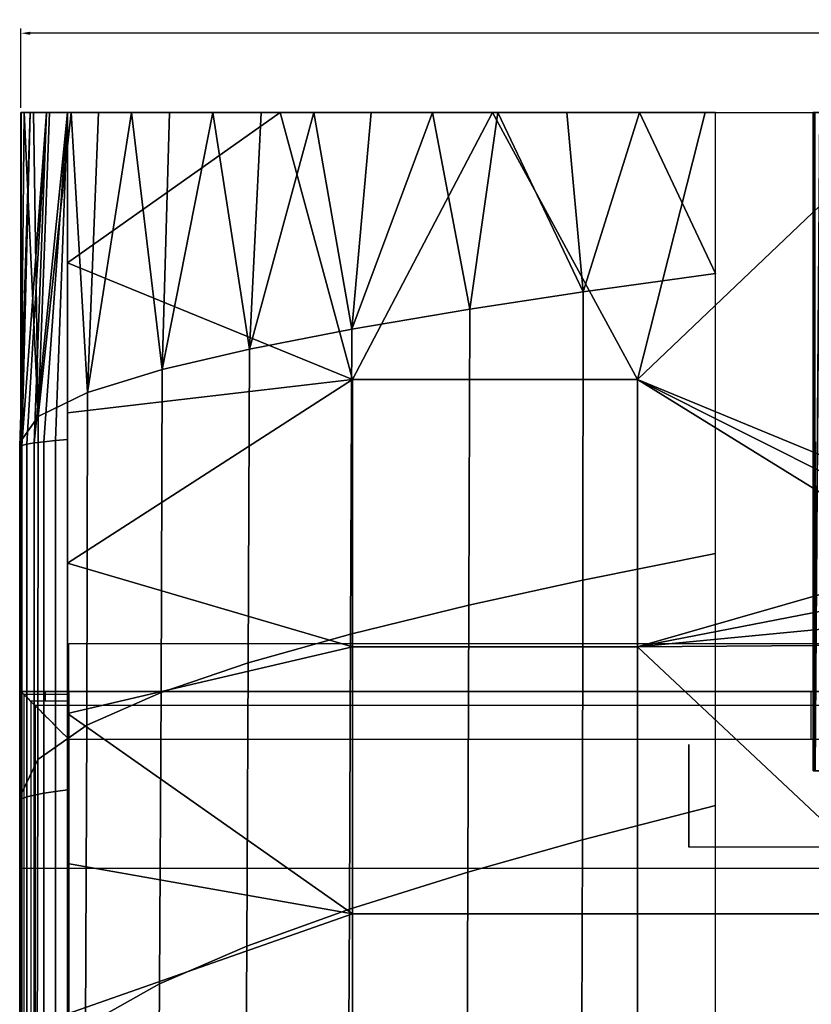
# Model space of a CAD drawing. Header units: millimetres. Extents: x -548 to -180, y -420 to 45.
# Tile 47 of 62: x -548 to -465, y -58 to 45. Entities that reach past the tile are written whole.
import ezdxf

# ---------------------------------------------------------------- set-up
doc = ezdxf.new("R2010")
doc.units = ezdxf.units.MM
doc.header["$MEASUREMENT"] = 0
doc.layers.add('Predefinito', color=7, linetype='Continuous', true_color=0x000000)
doc.styles.add('Predefinito', font='arial.ttf')
doc.dimstyles.new('Predefinito', dxfattribs={"dimtxt": 1, "dimasz": 1, "dimexe": 0.5, "dimexo": 0.5, "dimgap": 0.25, "dimtad": 1, "dimtoh": 1, "dimzin": 1, "dimdsep": 46, "dimtxsty": 'Predefinito', "dimcen": 0.5, "dimazin": 0, "dimtfac": 1, "dimtdec": 4, "dimtix": 1, "dimtmove": 1, "dimatfit": 3, "dimfxl": 0, "dimtolj": 1, "dimtzin": 1, "dimarcsym": 0})

# ---------------------------------------------------------------- blocks, each defined once
blk = doc.blocks.new('*D1')
at = {"layer": 'Defpoints', "color": 0}
for p in [(-547.88, 43.3), (-547.88, 35), (-182.62, 35)]:
    blk.add_point(p, dxfattribs=at)
at = {"layer": 'Predefinito', "color": 0, "lineweight": -2}
for p, q in [((-547.88, 35.5), (-547.88, 43.8)), ((-183.62, 43.3), (-546.88, 43.3)), ((-182.62, 35.5), (-182.62, 43.8))]:
    blk.add_line(p, q, dxfattribs=at)
at = {"layer": 'Predefinito', "color": 0}
for points in [[(-546.88, 43.46), (-546.88, 43.13), (-547.88, 43.3)], [(-183.62, 43.13), (-183.62, 43.46), (-182.62, 43.3)]]:
    blk.add_solid(points, dxfattribs=at)
at = {"layer": 'Predefinito', "color": 0, "insert": (-365.25, 44.06), "char_height": 1, "attachment_point": 5, "style": 'Predefinito'}
blk.add_mtext('\\A1;365.25', dxfattribs=at)

msp = doc.modelspace()

# ---------------------------------------------------------------- linework, layer by layer
at = {"layer": 'Predefinito'}
for p, q in [((-547.855, -25.56, 35.919), (-547.855, -236.858, 35.919)), ((-182.605, -25.56, 35.919), (-547.855, -25.56, 35.919)), ((-547.855, -25.56, 2.919), (-547.855, -25.56, 35.919)), ((-547.855, -25.56, 2.919), (-547.855, -236.858, 2.919)), ((-542.855, -25.56, 2.919), (-547.855, -25.56, 2.919)), ((-547.855, -25.56, 21.419), (-547.855, -236.858, 21.419)), ((-465.247, -25.56, 21.419), (-547.855, -25.56, 21.419)), ((-465.247, -25.56, 11.919), (-542.855, -25.56, 11.919)), ((-542.855, -25.56, 11.919), (-542.855, -25.56, 6.919)), ((-542.855, -25.56, 6.919), (-542.855, -25.56, 2.919)), ((-542.855, -25.56, 6.919), (-542.855, -236.858, 6.919)), ((-547.562, -25.853, 2.212), (-547.562, -236.858, 2.212)), ((-542.855, -25.853, 2.212), (-547.562, -25.853, 2.212)), ((-542.855, -26.56, 1.919), (-546.855, -26.56, 1.919)), ((-546.855, -26.56, 1.919), (-546.855, -236.858, 1.919)), ((-542.855, -26.56, 1.919), (-542.855, -236.858, 1.919)), ((-546.39, -27.025, 39.455), (-546.39, -236.858, 39.455)), ((-184.069, -27.025, 39.455), (-546.39, -27.025, 39.455)), ((-465.247, -27.025, 8.384), (-542.855, -27.025, 8.384)), ((-187.605, -30.56, 40.919), (-542.855, -30.56, 40.919)), ((-542.855, -30.56, 40.919), (-542.855, -236.858, 40.919)), ((-542.855, -30.56, 6.919), (-542.855, -236.858, 6.919)), ((-465.247, -30.56, 6.919), (-542.855, -30.56, 6.919)), ((-443.819, -41.838, 20.413), (-478.067, -41.838, 20.413)), ((-182.627, -44.041, -6.182), (-547.855, -44.041, -6.182))]:
    msp.add_line(p, q, dxfattribs=at)
at = {"layer": 'Predefinito', "extrusion": (-1, 0, 0)}
msp.add_circle((36.463, 20.413, 478.067), 5.374, dxfattribs=at)
at = {"layer": 'Predefinito', "extrusion": (-1, 4.6854e-13, -3.54853e-13)}
msp.add_arc((26.56, 2.919, 545.355), 1, 180, 270, dxfattribs=at)
at = {"layer": 'Predefinito', "extrusion": (1, 2.19571e-13, -2.19571e-13)}
msp.add_arc((-30.56, 11.919, -542.855), 5, 270, 0, dxfattribs=at)
at = {"layer": 'Predefinito', "extrusion": (-1, 2.74464e-13, -2.74464e-13)}
msp.add_arc((26.56, 2.919, 542.855), 1, 180, 270, dxfattribs=at)
at = {"layer": 'Predefinito', "extrusion": (1, 2.58387e-13, -2.35649e-13)}
msp.add_arc((-30.56, 11.919, -465.247), 5, 270.00002, 359.99998, dxfattribs=at)
at = {"layer": 'Predefinito'}
for points, knots in [([(-542.855, -20.54, 1.919), (-542.855, -133.709, 1.919), (-542.855, -236.858, 1.919), (-542.855, -414.483, 1.919), (-365.23, -414.483, 1.919), (-187.605, -414.483, 1.919), (-187.605, -236.858, 1.919), (-187.605, -133.709, 1.919), (-187.605, -20.54, 1.919), (-365.23, -20.54, 1.919), (-542.855, -20.54, 1.919)], [4.5198507, 4.5198507, 4.5198507, 191.0071939, 191.0071939, 490.2719461, 490.2719461, 789.5366982, 789.5366982, 976.0240415, 976.0240415, 1346.6275689, 1346.6275689, 1346.6275689]), ([(-547.855, -25.56, 1.919), (-547.855, -145.311, 1.919), (-547.855, -236.858, 1.919), (-547.855, -419.483, 1.919), (-365.23, -419.483, 1.919), (-182.605, -419.483, 1.919), (-182.605, -236.858, 1.919), (-182.605, -145.311, 1.919), (-182.605, -25.56, 1.919), (-365.23, -25.56, 1.919), (-547.855, -25.56, 1.919)], [365.25, 365.25, 365.25, 548.3440632, 548.3440632, 835.2107423, 835.2107423, 1122.0774215, 1122.0774215, 1305.1714847, 1305.1714847, 1670.4214847, 1670.4214847, 1670.4214847])]:
    msp.add_rational_spline(points, [1, 1, 1, 0.707106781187, 1, 0.707106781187, 1, 1, 1, 1, 1], degree=2, knots=knots, dxfattribs=at)
for points, knots in [([(-547.855, -25.56, 35.919), (-547.855, -25.56, 36.19), (-547.808, -25.607, 36.756), (-547.593, -25.822, 37.594), (-547.222, -26.193, 38.409), (-546.701, -26.714, 39.158), (-546.05, -27.365, 39.801), (-545.302, -28.113, 40.31), (-544.497, -28.918, 40.669), (-543.674, -29.741, 40.875), (-543.124, -30.291, 40.92), (-542.855, -30.56, 40.919)], [0, 0, 0, 0, 0.8120856, 1.6911579, 2.6514096, 3.6982555, 4.8232192, 6.0035208, 7.2063287, 8.3955426, 9.5383846, 9.5383846, 9.5383846, 9.5383846]), ([(-547.855, -25.56, 2.919), (-547.855, -25.56, 2.865), (-547.846, -25.57, 2.752), (-547.803, -25.613, 2.584), (-547.728, -25.687, 2.421), (-547.624, -25.791, 2.272), (-547.494, -25.921, 2.143), (-547.344, -26.071, 2.041), (-547.183, -26.232, 1.969), (-547.019, -26.396, 1.928), (-546.909, -26.506, 1.919), (-546.855, -26.56, 1.919)], [0, 0, 0, 0, 0.1624171, 0.3382316, 0.5302819, 0.7396511, 0.9646438, 1.2007042, 1.4412657, 1.6791085, 1.9076769, 1.9076769, 1.9076769, 1.9076769])]:
    msp.add_open_spline(points, degree=3, knots=knots, dxfattribs=at)

# ---------------------------------------------------------------- dimensions: what is measured, and where the dimension line sits
dim = msp.add_linear_dim(base=(-547.877, 43.298), p1=(-182.623, 35, -6.128), p2=(-547.877, 35, -6.128), angle=180, dimstyle='Predefinito', dxfattribs=at)
dim.commit()
dim.dimension.update_dxf_attribs({"geometry": '*D1', "text_midpoint": (-365.25, 44.058)})

# ---------------------------------------------------------------- meshes
mesh = msp.add_polyface(dxfattribs=at)
corners = [(-547.877, 35, -6.128), (-547.864, 35, -3.852), (-547.873, -0.031, -6.136), (-546.905, 35, -1.894), (-545.211, 35, -0.522), (-547.785, 0.186, -3.572), (-542.995, 35, 0), (-546.481, 0.449, -1.429), (-542.996, 0.797, 0), (-544.267, 0.699, -0.167), (-545.47, 0.579, -0.663), (-547.251, 0.319, -2.391), (-547.995, 0.072, -4.794), (-513.219, 7.072, 0), (-483.432, 7.072, 0), (-483.432, -20.856, 0), (-513.219, -20.856, 0), (-542.995, -12.128, 0), (-542.995, 3.582, 0), (-542.995, 19.291, 0), (-542.995, 35, 0), (-520.777, 35, 0), (-498.559, 35, 0), (-476.341, 35, 0), (-523.983, 10.266, -160.612), (-533.105, 8.121, -127.124), (-533.228, -25.638, -126.334), (-524.107, -22.553, -159.83), (-513.299, 12.354, -192.765), (-513.408, -19.537, -192.081), (-500.963, 14.443, -224.493), (-501.044, -16.512, -223.988), (-489.083, 16.243, -251.539), (-489.128, -13.896, -251.25), (-475.26, 18.159, -280), (-475.258, -11.107, -280), (-483.198, 35, -264.048), (-490.79, 35, -247.919), (-498.014, 35, -231.618), (-504.846, 35, -215.15), (-511.264, 35, -198.518), (-517.245, 35, -181.728), (-522.764, 35, -164.784), (-527.799, 35, -147.691), (-532.328, 35, -130.454), (-536.326, 35, -113.076), (-539.77, 35, -95.563), (-540.902, 5.721, -89.041), (-542.637, 35, -77.919), (-544.905, 35, -60.149), (-546.062, 3.221, -48.616), (-546.55, 35, -42.258), (-547.548, 35, -24.249), (-547.877, 35, -6.128), (-547.875, 0.651, -6.162)]
mesh.append_faces([[corners[k] for k in face] for face in [(0, 1, 2, 2), (1, 3, 2, 2), (3, 4, 5, 5), (4, 6, 7, 7), (6, 8, 9, 9), (9, 10, 6, 6), (10, 7, 6, 6), (7, 11, 4, 4), (11, 5, 4, 4), (5, 12, 3, 3), (12, 2, 3, 3), (13, 14, 15, 16), (17, 18, 13, 13), (18, 19, 13, 13), (19, 20, 21, 21), (21, 22, 13, 13), (22, 23, 14, 14), (14, 13, 22, 22), (13, 16, 17, 17), (13, 19, 21, 21), (24, 25, 26, 27), (28, 24, 27, 29), (30, 28, 29, 31), (32, 30, 31, 33), (34, 32, 33, 35), (36, 37, 32, 32), (37, 38, 32, 32), (38, 39, 30, 30), (39, 40, 28, 28), (40, 41, 28, 28), (41, 42, 24, 24), (42, 43, 24, 24), (43, 44, 25, 25), (44, 45, 25, 25), (45, 46, 47, 47), (46, 48, 47, 47), (48, 49, 50, 50), (49, 51, 50, 50), (51, 52, 50, 50), (52, 53, 54, 54), (54, 50, 52, 52), (50, 47, 48, 48), (47, 25, 45, 45), (25, 24, 43, 43), (24, 28, 41, 41), (28, 30, 39, 39), (30, 32, 38, 38), (32, 34, 36, 36)]])
mesh = msp.add_polyface(dxfattribs=at)
corners = [(-451.581, -10.257, -11.667), (-451.581, -10.257, 0), (-450.742, -9.281, 0), (-450.742, -9.281, -11.667), (-451.581, -10.257, -23.333), (-450.742, -9.281, -23.333), (-450.77, -9.324, -35), (-451.747, -10.504, -35), (-476.341, 35, 0), (-454.122, 35, 0), (-483.432, 7.072, 0), (-448.059, -7.529, 0), (-450.771, -9.31, 0), (-452.552, -12.022, 0), (-483.432, -20.856, 0), (-475.261, 35, -280), (-483.198, 35, -264.048), (-475.26, 18.159, -280), (-465.061, 35, -90.021), (-464.894, 35, -91.841), (-465.061, -33.826, -90.021), (-464.359, 35, -93.702), (-464.858, -33.826, -92.026), (-463.431, 35, -95.493), (-464.319, -33.826, -93.801), (-462.132, 35, -97.092), (-462.168, -33.826, -97.056), (-460.533, 35, -98.391), (-460.672, -33.826, -98.298), (-458.742, 35, -99.319), (-458.975, -33.826, -99.223), (-456.881, 35, -99.854), (-457.028, -33.826, -99.826), (-455.061, 35, -100.021), (-455.061, -33.826, -100.021), (-453.242, 35, -99.854), (-451.38, 35, -99.319), (-453.056, -33.826, -99.818), (-451.38, 35, -80.723), (-453.242, 35, -80.188), (-453.094, -33.826, -80.216), (-455.061, 35, -80.021), (-455.061, -33.826, -80.021), (-456.881, 35, -80.188), (-458.742, 35, -80.723), (-457.067, -33.826, -80.224), (-460.533, 35, -81.651), (-458.842, -33.826, -80.763), (-462.132, 35, -82.95), (-462.096, -33.826, -82.914), (-463.431, 35, -84.549), (-463.339, -33.826, -84.41), (-464.359, 35, -86.34), (-464.264, -33.826, -86.108), (-464.894, 35, -88.201), (-464.866, -33.826, -88.054), (-465.061, 35, -90.021), (-465.061, -33.826, -90.021), (-460.559, -33.826, -81.668), (-451.148, -33.826, -80.818), (-451.281, -33.826, -99.279), (-463.414, -33.826, -95.519)]
mesh.append_faces([[corners[k] for k in face] for face in [(0, 1, 2, 3), (4, 0, 3, 5), (6, 7, 4, 4), (8, 9, 10, 10), (11, 12, 10, 10), (12, 13, 10, 10), (14, 10, 13, 13), (10, 9, 11, 11), (15, 16, 17, 17), (18, 19, 20, 20), (19, 21, 22, 22), (21, 23, 24, 24), (23, 25, 26, 26), (25, 27, 28, 28), (27, 29, 30, 30), (29, 31, 32, 32), (31, 33, 34, 34), (33, 35, 34, 34), (35, 36, 37, 37), (38, 39, 40, 40), (39, 41, 42, 42), (41, 43, 42, 42), (43, 44, 45, 45), (44, 46, 47, 47), (46, 48, 49, 49), (48, 50, 51, 51), (50, 52, 53, 53), (52, 54, 55, 55), (54, 56, 57, 57), (57, 55, 54, 54), (55, 53, 52, 52), (53, 51, 50, 50), (51, 49, 48, 48), (49, 58, 46, 46), (58, 47, 46, 46), (47, 45, 44, 44), (45, 42, 43, 43), (42, 40, 39, 39), (40, 59, 38, 38), (60, 37, 36, 36), (37, 34, 35, 35), (34, 32, 31, 31), (32, 30, 29, 29), (30, 28, 27, 27), (28, 26, 25, 25), (26, 61, 23, 23), (61, 24, 23, 23), (24, 22, 21, 21), (22, 20, 19, 19)]])
mesh = msp.add_polyface(dxfattribs=at)
corners = [(-544.269, -35.989, -0.169), (-544.267, 0.699, -0.167), (-542.996, 0.797, 0), (-542.996, -35.84, 0), (-545.474, -36.172, -0.668), (-545.47, 0.579, -0.663), (-546.486, -36.371, -1.438), (-546.481, 0.449, -1.429), (-547.256, -36.57, -2.404), (-547.251, 0.319, -2.391), (-547.79, -36.772, -3.588), (-547.785, 0.186, -3.572), (-547.998, -36.948, -4.813), (-547.995, 0.072, -4.794), (-547.874, -37.105, -6.157), (-547.873, -0.031, -6.136), (-544.272, -72.44, -0.171), (-542.996, -72.241, 0), (-545.479, -72.687, -0.673), (-546.492, -72.954, -1.446), (-547.262, -73.221, -2.415), (-547.795, -73.494, -3.604), (-548.002, -73.73, -4.831), (-547.875, -73.941, -6.177), (-544.274, -108.045, -0.173), (-542.996, -107.796, 0), (-545.483, -108.354, -0.677), (-546.497, -108.687, -1.454), (-547.268, -109.021, -2.427), (-547.8, -109.363, -3.619), (-548.005, -109.657, -4.849), (-547.876, -109.921, -6.198), (-513.219, -76.712, 0), (-483.432, -76.712, 0), (-483.432, -104.64, 0), (-513.219, -104.64, 0), (-513.219, -48.784, 0), (-483.432, -48.784, 0), (-513.219, -20.856, 0), (-483.432, -20.856, 0), (-542.996, -90.674, 0), (-542.996, -74.964, 0), (-542.996, -59.255, 0), (-542.995, -43.546, 0), (-542.995, -27.837, 0), (-542.995, -12.128, 0), (-546.193, -64.98, -47.718), (-547.843, -69.562, -6.201), (-547.853, -105.886, -6.222), (-546.312, -100.308, -47.111), (-546.118, -32.639, -48.196), (-547.855, -36.282, -6.183), (-546.062, 3.221, -48.616), (-547.875, 0.651, -6.162), (-541.13, -60.474, -87.59), (-541.313, -94.791, -86.611), (-541.004, -29.076, -88.36), (-540.902, 5.721, -89.041), (-533.376, -56.108, -125.441), (-533.584, -89.418, -124.307), (-533.228, -25.638, -126.334), (-533.105, 8.121, -127.124), (-524.254, -52.174, -158.947), (-524.458, -84.558, -157.827), (-524.107, -22.553, -159.83), (-513.537, -48.318, -191.309), (-513.714, -79.777, -190.329), (-513.408, -19.537, -192.081), (-501.269, -74.951, -222.696), (-513.922, -109.963, -189.286), (-501.42, -104.221, -221.927), (-501.139, -44.437, -223.419), (-501.044, -16.512, -223.988)]
mesh.append_faces([[corners[k] for k in face] for face in [(0, 1, 2, 3), (4, 5, 1, 0), (6, 7, 5, 4), (8, 9, 7, 6), (10, 11, 9, 8), (12, 13, 11, 10), (14, 15, 13, 12), (16, 0, 3, 17), (18, 4, 0, 16), (19, 6, 4, 18), (20, 8, 6, 19), (21, 10, 8, 20), (22, 12, 10, 21), (23, 14, 12, 22), (24, 16, 17, 25), (26, 18, 16, 24), (27, 19, 18, 26), (28, 20, 19, 27), (29, 21, 20, 28), (30, 22, 21, 29), (31, 23, 22, 30), (32, 33, 34, 35), (36, 37, 33, 32), (38, 39, 37, 36), (40, 41, 32, 32), (41, 42, 32, 32), (42, 43, 36, 36), (43, 44, 36, 36), (44, 45, 38, 38), (32, 35, 40, 40), (36, 32, 42, 42), (38, 36, 44, 44), (46, 47, 48, 49), (50, 51, 47, 46), (52, 53, 51, 50), (54, 46, 49, 55), (56, 50, 46, 54), (57, 52, 50, 56), (58, 54, 55, 59), (60, 56, 54, 58), (61, 57, 56, 60), (62, 58, 59, 63), (64, 60, 58, 62), (65, 62, 63, 66), (67, 64, 62, 65), (68, 66, 69, 70), (71, 65, 66, 68), (72, 67, 65, 71)]])
mesh = msp.add_polyface(dxfattribs=at)
corners = [(-453.016, -16.218, -11.667), (-453.016, -16.218, 0), (-453.114, -14.967, 0), (-453.114, -14.967, -11.667), (-452.733, -17.405, -11.667), (-452.733, -17.405, 0), (-452.235, -18.612, -11.667), (-452.235, -18.612, 0), (-451.587, -19.668, -11.667), (-451.587, -19.668, 0), (-450.8, -20.595, -11.667), (-450.8, -20.595, 0), (-452.242, -11.335, -11.667), (-452.242, -11.335, 0), (-451.581, -10.257, 0), (-451.581, -10.257, -11.667), (-452.711, -12.46, -11.667), (-452.711, -12.46, 0), (-453.015, -13.714, -11.667), (-453.015, -13.714, 0), (-453.114, -14.967, -11.667), (-453.114, -14.967, 0), (-453.016, -16.218, -23.333), (-453.114, -14.967, -23.333), (-452.733, -17.405, -23.333), (-452.235, -18.612, -23.333), (-451.587, -19.668, -23.333), (-450.8, -20.595, -23.333), (-452.242, -11.335, -23.333), (-451.581, -10.257, -23.333), (-452.711, -12.46, -23.333), (-453.015, -13.714, -23.333), (-453.114, -14.967, -23.333), (-453.114, -14.967, -35), (-452.951, -16.576, -35), (-452.485, -18.075, -35), (-451.747, -19.43, -35), (-450.769, -20.61, -35), (-451.747, -10.504, -35), (-452.485, -11.859, -35), (-452.951, -13.358, -35), (-453.114, -14.967, -35), (-483.432, -48.784, 0), (-453.645, -48.784, 0), (-453.645, -76.712, 0), (-483.432, -76.712, 0), (-449.16, -92.295, 0), (-461.417, -102.085, 0), (-453.114, -14.967, 0), (-452.552, -17.912, 0), (-483.432, -20.856, 0), (-450.771, -20.624, 0), (-448.059, -22.405, 0), (-452.552, -12.022, 0), (-489.256, -70.757, -250.511), (-501.269, -74.951, -222.696), (-501.42, -104.221, -221.927), (-489.341, -99.217, -250.072), (-489.182, -41.073, -250.924), (-501.139, -44.437, -223.419), (-489.128, -13.896, -251.25), (-501.044, -16.512, -223.988), (-475.256, -66.263, -280), (-475.255, -93.845, -280), (-475.257, -37.478, -280), (-475.258, -11.107, -280)]
mesh.append_faces([[corners[k] for k in face] for face in [(0, 1, 2, 3), (4, 5, 1, 0), (6, 7, 5, 4), (8, 9, 7, 6), (10, 11, 9, 8), (12, 13, 14, 15), (16, 17, 13, 12), (18, 19, 17, 16), (20, 21, 19, 18), (22, 0, 3, 23), (24, 4, 0, 22), (25, 6, 4, 24), (26, 8, 6, 25), (27, 10, 8, 26), (28, 12, 15, 29), (30, 16, 12, 28), (31, 18, 16, 30), (32, 20, 18, 31), (33, 34, 22, 22), (34, 35, 24, 24), (35, 36, 25, 25), (36, 37, 26, 26), (38, 39, 28, 28), (39, 40, 30, 30), (40, 41, 31, 31), (41, 32, 31, 31), (23, 33, 22, 22), (24, 22, 34, 34), (25, 24, 35, 35), (26, 25, 36, 36), (27, 26, 37, 37), (28, 29, 38, 38), (30, 28, 39, 39), (31, 30, 40, 40), (42, 43, 44, 45), (46, 47, 44, 44), (48, 49, 50, 50), (49, 51, 50, 50), (51, 52, 43, 43), (53, 48, 50, 50), (43, 42, 50, 50), (45, 44, 47, 47), (50, 51, 43, 43), (54, 55, 56, 57), (58, 59, 55, 54), (60, 61, 59, 58), (62, 54, 57, 63), (64, 58, 54, 62), (65, 60, 58, 64)]])

doc.saveas('drawing.dxf')
